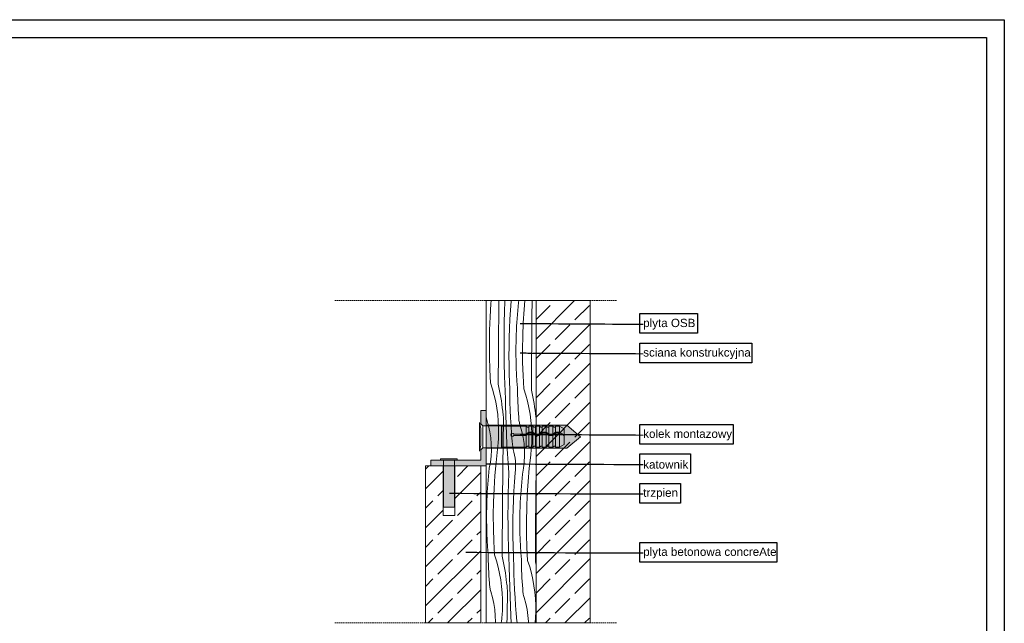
# Model space of a CAD drawing. Header units: millimetres. Extents: x -7248 to 55402, y 95 to 28230.
# Tile 10 of 10: x 41160 to 55402, y 19495 to 28230. Entities that reach past the tile are written whole.
import ezdxf

# ---------------------------------------------------------------- set-up
doc = ezdxf.new("R2010")
doc.units = ezdxf.units.MM
doc.linetypes.add('Hidden Line', pattern=[30, 20, -10])
for name, color, linetype, lineweight in [('2D - Ogolne101', 252, 'Continuous', 13), ('2D - Ogolne61', 251, 'Continuous', 20), ('2D - Ogolne82', 9, 'Continuous', 20), ('2D Drafting - General101', 252, 'Continuous', 13), ('2D Drafting - General102', 254, 'Continuous', 13), ('2D Drafting - General121', 255, 'Continuous', 0), ('2D Drafting - General2', 251, 'Continuous', 15), ('2D Drafting - General5', 161, 'Continuous', 25), ('2D Drafting - General81', 251, 'Continuous', 20), ('Annotation - Label5', 161, 'Continuous', 25)]:
    doc.layers.add(name, color=color, linetype=linetype, lineweight=lineweight)
doc.styles.add('GENERATED_STYLE_1', font='arial.ttf')
doc.dimstyles.new('GENERATED_STYLE__19', dxfattribs={"dimtxt": 0.18, "dimasz": 91.2, "dimexe": 0.18, "dimexo": 0.0625, "dimgap": 0.09, "dimtad": 0, "dimtih": 1, "dimtoh": 1, "dimdec": 4, "dimzin": 0, "dimdsep": 46, "dimtxsty": 'Standard', "dimcen": 0.09, "dimadec": 0, "dimazin": 0, "dimtfac": 1, "dimtdec": 4, "dimtmove": 0, "dimatfit": 3, "dimldrblk": 'ARROWHEAD_5', "dimfxl": 0, "dimtolj": 1, "dimtzin": 0, "dimarcsym": 0})
pattern_1 = [(45, (405428.15, -307466.14), (-282.8427, 282.8427), []), (45, (405286.73, -307324.7), (-282.8427, 282.8427), [300, -100])]

# ---------------------------------------------------------------- blocks, each defined once
blk = doc.blocks.new('*X10')
at = {"layer": '2D Drafting - General81', "linetype": 'Continuous'}
for p, q in [((-89365.9, 82848.8), (-89362.8, 82896.5)), ((-89362.8, 82896.5), (-89361.8, 82908.1)), ((-89334.6, 82880.3), (-89334.3, 82908.1)), ((-89313.7, 82867.7), (-89312.3, 82905.8)), ((-89312.3, 82905.8), (-89312.4, 82908.1)), ((-89292.2, 82873.2), (-89289.7, 82906.1)), ((-89289.7, 82906.1), (-89289.5, 82908.1)), ((-89264.5, 82887), (-89263, 82901.4)), ((-89263, 82901.4), (-89261.8, 82908.1)), ((-89242.8, 82875.3), (-89239.9, 82908.1)), ((-89214.5, 82859.1), (-89214.1, 82898.5)), ((-89214.1, 82898.5), (-89214, 82908.1)), ((-89334.9, 82841), (-89334.6, 82880.3)), ((-89314.7, 82829.5), (-89313.7, 82867.7)), ((-89294.2, 82840.2), (-89292.2, 82873.2)), ((-89268.3, 82843.6), (-89267.2, 82858.1)), ((-89267.2, 82858.1), (-89265.9, 82872.5)), ((-89265.9, 82872.5), (-89264.5, 82887)), ((-89245.9, 82827.6), (-89242.8, 82875.3)), ((-89214.8, 82819.8), (-89214.5, 82859.1)), ((-89367.9, 82801), (-89365.9, 82848.8)), ((-89335.2, 82801.6), (-89334.9, 82841)), ((-89315.4, 82791.4), (-89314.7, 82829.5)), ((-89295.8, 82807.2), (-89294.2, 82840.2)), ((-89270.2, 82814.7), (-89269.3, 82829.1)), ((-89269.3, 82829.1), (-89268.3, 82843.6)), ((-89247.8, 82779.8), (-89245.9, 82827.6)), ((-89215.2, 82780.4), (-89214.8, 82819.8)), ((-89368.7, 82753.2), (-89367.9, 82801)), ((-89335.5, 82762.3), (-89335.2, 82801.6)), ((-89315.6, 82753.2), (-89315.4, 82791.4)), ((-89296.9, 82774.2), (-89295.8, 82807.2)), ((-89272.3, 82761.5), (-89271.5, 82785.7)), ((-89271.5, 82785.7), (-89270.9, 82800.2)), ((-89270.9, 82800.2), (-89270.2, 82814.7)), ((-89215.5, 82741.1), (-89215.2, 82780.4)), ((-89368.4, 82705.3), (-89368.7, 82753.2)), ((-89335.8, 82722.9), (-89335.5, 82762.3)), ((-89315.4, 82715.1), (-89315.6, 82753.2)), ((-89297.6, 82741.1), (-89296.9, 82774.2)), ((-89272.6, 82737.4), (-89272.3, 82761.5)), ((-89248.6, 82732), (-89247.8, 82779.8)), ((-89336.1, 82683.6), (-89335.8, 82722.9)), ((-89314.9, 82676.9), (-89315.4, 82715.1)), ((-89297.8, 82708.1), (-89297.6, 82741.1)), ((-89272.6, 82713.2), (-89272.6, 82737.4)), ((-89272.3, 82689.1), (-89272.6, 82713.2)), ((-89248.3, 82684.2), (-89248.6, 82732)), ((-89215.8, 82701.8), (-89215.5, 82741.1)), ((-89367, 82657.6), (-89368.4, 82705.3)), ((-89336.4, 82644.2), (-89336.1, 82683.6)), ((-89313.9, 82638.8), (-89314.9, 82676.9)), ((-89297.6, 82675), (-89297.8, 82708.1)), ((-89296.9, 82642), (-89297.6, 82675)), ((-89271.5, 82665), (-89272.3, 82689.1)), ((-89246.9, 82636.4), (-89248.3, 82684.2)), ((-89216, 82662.4), (-89215.8, 82701.8)), ((-89364.4, 82609.8), (-89367, 82657.6)), ((-89336.6, 82604.9), (-89336.4, 82644.2)), ((-89312.5, 82600.6), (-89313.9, 82638.8)), ((-89296.7, 82636.4), (-89296.9, 82642)), ((-89270.5, 82640.8), (-89271.5, 82665)), ((-89269, 82616.7), (-89270.5, 82640.8)), ((-89216.3, 82623.1), (-89216, 82662.4)), ((-89364.4, 82609.8), (-89357.2, 82587.4)), ((-89336.6, 82604.9), (-89333.9, 82592.9)), ((-89296.5, 82630.9), (-89296.7, 82636.4)), ((-89296.4, 82625.3), (-89296.5, 82630.9)), ((-89296.2, 82619.8), (-89296.4, 82625.3)), ((-89295.9, 82614.2), (-89296.2, 82619.8)), ((-89295.7, 82608.7), (-89295.9, 82614.2)), ((-89295.5, 82603.1), (-89295.7, 82608.7)), ((-89295.2, 82597.6), (-89295.5, 82603.1)), ((-89267.2, 82592.7), (-89269, 82616.7)), ((-89244.4, 82588.6), (-89246.9, 82636.4)), ((-89216.6, 82583.7), (-89216.3, 82623.1)), ((-89357.2, 82587.4), (-89351, 82564.7)), ((-89333.9, 82592.9), (-89331.4, 82580.9)), ((-89331.4, 82580.9), (-89329.1, 82568.9)), ((-89329.1, 82568.9), (-89327, 82556.8)), ((-89312.3, 82596), (-89312.5, 82600.6)), ((-89312.1, 82591.3), (-89312.3, 82596)), ((-89311.9, 82586.6), (-89312.1, 82591.3)), ((-89311.7, 82581.9), (-89311.9, 82586.6)), ((-89311.5, 82577.3), (-89311.7, 82581.9)), ((-89311.2, 82572.6), (-89311.5, 82577.3)), ((-89311, 82567.9), (-89311.2, 82572.6)), ((-89310.8, 82563.3), (-89311, 82567.9)), ((-89294.9, 82569), (-89295.2, 82597.6)), ((-89294.2, 82540.4), (-89294.9, 82569)), ((-89266.9, 82579.3), (-89267.2, 82592.7)), ((-89266.6, 82566), (-89266.9, 82579.3)), ((-89244.4, 82588.6), (-89237.2, 82566.2)), ((-89216.6, 82583.7), (-89213.9, 82571.8)), ((-89213.9, 82571.8), (-89211.3, 82559.8)), ((-89351, 82564.7), (-89345.8, 82541.8)), ((-89345.8, 82541.8), (-89341.6, 82518.7)), ((-89327, 82556.8), (-89325.1, 82544.7)), ((-89325.1, 82544.7), (-89323.3, 82532.5)), ((-89323.3, 82532.5), (-89321.8, 82520.3)), ((-89310.2, 82528.3), (-89310.8, 82563.3)), ((-89293.2, 82511.9), (-89294.2, 82540.4)), ((-89266.1, 82552.7), (-89266.6, 82566)), ((-89265.6, 82539.4), (-89266.1, 82552.7)), ((-89264.9, 82526.1), (-89265.6, 82539.4)), ((-89237.2, 82566.2), (-89230.9, 82543.6)), ((-89230.9, 82543.6), (-89225.7, 82520.6)), ((-89211.3, 82559.8), (-89209, 82547.7)), ((-89209, 82547.7), (-89206.9, 82535.6)), ((-89206.9, 82535.6), (-89205, 82523.5)), ((-89341.6, 82518.7), (-89338.4, 82495.4)), ((-89321.8, 82520.3), (-89320.5, 82508.1)), ((-89319.6, 82502.8), (-89320.5, 82508.1)), ((-89318.9, 82497.5), (-89319.6, 82502.8)), ((-89318.4, 82492.1), (-89318.9, 82497.5)), ((-89309.3, 82493.4), (-89310.2, 82528.3)), ((-89291.8, 82483.3), (-89293.2, 82511.9)), ((-89264.2, 82512.8), (-89264.9, 82526.1)), ((-89263.4, 82499.5), (-89264.2, 82512.8)), ((-89262.4, 82486.2), (-89263.4, 82499.5)), ((-89225.7, 82520.6), (-89221.5, 82497.5)), ((-89221.5, 82497.5), (-89218.4, 82474.2)), ((-89205, 82523.5), (-89203.3, 82511.4)), ((-89203.3, 82511.4), (-89201.7, 82499.2)), ((-89201.7, 82499.2), (-89200.4, 82487)), ((-89379.4, 82483.9), (-89379.8, 82485.9)), ((-89378.4, 82480.1), (-89379.4, 82483.9)), ((-89377.2, 82476.3), (-89378.4, 82480.1)), ((-89371.2, 82455), (-89377.2, 82476.3)), ((-89338.4, 82495.4), (-89336.3, 82471.9)), ((-89336.3, 82471.9), (-89335.2, 82448.4)), ((-89317.9, 82486.8), (-89318.4, 82492.1)), ((-89317.6, 82481.4), (-89317.9, 82486.8)), ((-89317.8, 82444.4), (-89317.4, 82465.3)), ((-89317.4, 82476), (-89317.6, 82481.4)), ((-89317.3, 82470.7), (-89317.4, 82476)), ((-89317.4, 82465.3), (-89317.3, 82470.7)), ((-89308.1, 82458.6), (-89309.3, 82493.4)), ((-89290.1, 82454.8), (-89291.8, 82483.3)), ((-89262.3, 82482.3), (-89262.4, 82486.2)), ((-89261.9, 82478.3), (-89262.3, 82482.3)), ((-89261.5, 82474.4), (-89261.9, 82478.3)), ((-89260.9, 82470.5), (-89261.5, 82474.4)), ((-89260.2, 82466.6), (-89260.9, 82470.5)), ((-89259.3, 82462.8), (-89260.2, 82466.6)), ((-89258.3, 82459), (-89259.3, 82462.8)), ((-89218.4, 82474.2), (-89216.2, 82450.8)), ((-89199.8, 82483.2), (-89200.4, 82487)), ((-89366.6, 82433.3), (-89371.2, 82455)), ((-89363.4, 82411.4), (-89366.6, 82433.3)), ((-89335.3, 82418.1), (-89335.1, 82424.9)), ((-89335.2, 82448.4), (-89335.1, 82424.9)), ((-89318.2, 82423.5), (-89317.8, 82444.4)), ((-89306.7, 82423.7), (-89308.1, 82458.6)), ((-89288.1, 82426.3), (-89290.1, 82454.8)), ((-89285.7, 82397.8), (-89288.1, 82426.3)), ((-89257.2, 82455.2), (-89258.3, 82459)), ((-89251.1, 82433.8), (-89257.2, 82455.2)), ((-89246.5, 82412.1), (-89251.1, 82433.8)), ((-89216.2, 82450.8), (-89215.1, 82427.3)), ((-89215.1, 82427.3), (-89215.1, 82403.7)), ((-89361.6, 82389.3), (-89363.4, 82411.4)), ((-89361.2, 82367.1), (-89361.6, 82389.3)), ((-89337.6, 82383.8), (-89336.9, 82390.6)), ((-89336.9, 82390.6), (-89336.4, 82397.5)), ((-89336.4, 82397.5), (-89336, 82404.3)), ((-89336, 82404.3), (-89335.6, 82411.2)), ((-89335.6, 82411.2), (-89335.3, 82418.1)), ((-89319, 82381.7), (-89318.6, 82402.6)), ((-89318.6, 82402.6), (-89318.2, 82423.5)), ((-89305, 82388.8), (-89306.7, 82423.7)), ((-89302.9, 82353.9), (-89305, 82388.8)), ((-89283, 82369.4), (-89285.7, 82397.8)), ((-89243.3, 82390.2), (-89246.5, 82412.1)), ((-89241.5, 82368.1), (-89243.3, 82390.2)), ((-89215.9, 82383.2), (-89215.5, 82390)), ((-89215.5, 82390), (-89215.3, 82396.9)), ((-89215.3, 82396.9), (-89215.1, 82403.7)), ((-89362.3, 82344.9), (-89361.2, 82367.1)), ((-89344.4, 82322.6), (-89339.1, 82370.1)), ((-89339.1, 82370.1), (-89338.3, 82376.9)), ((-89338.3, 82376.9), (-89337.6, 82383.8)), ((-89319.5, 82339.9), (-89319.3, 82360.8)), ((-89319.3, 82360.8), (-89319, 82381.7)), ((-89300.6, 82319.1), (-89302.9, 82353.9)), ((-89280, 82359.1), (-89283, 82369.4)), ((-89277.6, 82348.6), (-89280, 82359.1)), ((-89241.2, 82345.9), (-89241.5, 82368.1)), ((-89219, 82348.9), (-89218.2, 82355.8)), ((-89218.2, 82355.8), (-89217.5, 82362.6)), ((-89217.5, 82362.6), (-89216.9, 82369.4)), ((-89216.9, 82369.4), (-89216.3, 82376.3)), ((-89216.3, 82376.3), (-89215.9, 82383.2)), ((-89368.8, 82301.1), (-89364.9, 82322.9)), ((-89364.9, 82322.9), (-89362.3, 82344.9)), ((-89348.6, 82275), (-89344.4, 82322.6)), ((-89320, 82298.1), (-89319.8, 82319)), ((-89319.8, 82319), (-89319.5, 82339.9)), ((-89298, 82284.3), (-89300.6, 82319.1)), ((-89275.7, 82338.1), (-89277.6, 82348.6)), ((-89274.5, 82327.4), (-89275.7, 82338.1)), ((-89273.8, 82316.7), (-89274.5, 82327.4)), ((-89244.8, 82301.7), (-89242.3, 82323.8)), ((-89242.3, 82323.8), (-89241.2, 82345.9)), ((-89224.3, 82301.4), (-89219, 82348.9)), ((-89371.8, 82272.2), (-89370.4, 82286.6)), ((-89370.4, 82286.6), (-89368.8, 82301.1)), ((-89320.3, 82258.8), (-89320, 82298.1)), ((-89299.5, 82246.2), (-89298, 82284.3)), ((-89278, 82251.7), (-89275.5, 82284.6)), ((-89275.5, 82284.6), (-89274.4, 82295.3)), ((-89274.4, 82295.3), (-89273.8, 82306)), ((-89273.8, 82306), (-89273.8, 82316.7)), ((-89248.8, 82279.9), (-89244.8, 82301.7)), ((-89228.6, 82253.8), (-89224.3, 82301.4)), ((-89199.9, 82277), (-89199.8, 82288.6)), ((-89374.2, 82243.3), (-89373, 82257.7)), ((-89373, 82257.7), (-89371.8, 82272.2)), ((-89351.7, 82227.2), (-89348.6, 82275)), ((-89320.7, 82219.5), (-89320.3, 82258.8)), ((-89280, 82218.7), (-89278, 82251.7)), ((-89253, 82236.6), (-89251.7, 82251)), ((-89251.7, 82251), (-89250.3, 82265.5)), ((-89250.3, 82265.5), (-89248.8, 82279.9)), ((-89231.6, 82206.1), (-89228.6, 82253.8)), ((-89200.3, 82237.6), (-89199.9, 82277)), ((-89376.8, 82199.8), (-89376, 82214.3)), ((-89376, 82214.3), (-89375.2, 82228.8)), ((-89375.2, 82228.8), (-89374.2, 82243.3)), ((-89353.7, 82179.5), (-89351.7, 82227.2)), ((-89321, 82180.1), (-89320.7, 82219.5)), ((-89300.5, 82208), (-89299.5, 82246.2)), ((-89281.6, 82185.7), (-89280, 82218.7)), ((-89255.1, 82207.6), (-89254.1, 82222.1)), ((-89254.1, 82222.1), (-89253, 82236.6)), ((-89200.6, 82198.3), (-89200.3, 82237.6)), ((-89378.1, 82161.2), (-89377.4, 82185.3)), ((-89377.4, 82185.3), (-89376.8, 82199.8)), ((-89354.5, 82131.7), (-89353.7, 82179.5)), ((-89321.3, 82140.8), (-89321, 82180.1)), ((-89301.2, 82169.9), (-89300.5, 82208)), ((-89282.7, 82152.6), (-89281.6, 82185.7)), ((-89257.3, 82164.2), (-89256.7, 82178.7)), ((-89256.7, 82178.7), (-89256, 82193.2)), ((-89256, 82193.2), (-89255.1, 82207.6)), ((-89233.6, 82158.3), (-89231.6, 82206.1)), ((-89200.9, 82158.9), (-89200.6, 82198.3)), ((-89378.5, 82137.1), (-89378.1, 82161.2)), ((-89321.6, 82101.4), (-89321.3, 82140.8)), ((-89301.4, 82131.7), (-89301.2, 82169.9)), ((-89283.4, 82119.6), (-89282.7, 82152.6)), ((-89258.4, 82115.9), (-89258.1, 82140)), ((-89258.1, 82140), (-89257.3, 82164.2)), ((-89234.4, 82110.5), (-89233.6, 82158.3)), ((-89201.3, 82119.6), (-89200.9, 82158.9)), ((-89378.5, 82112.9), (-89378.5, 82137.1)), ((-89378.1, 82088.8), (-89378.5, 82112.9)), ((-89354.2, 82083.8), (-89354.5, 82131.7)), ((-89301.2, 82093.6), (-89301.4, 82131.7)), ((-89283.6, 82086.6), (-89283.4, 82119.6)), ((-89258.4, 82091.7), (-89258.4, 82115.9)), ((-89234.1, 82062.7), (-89234.4, 82110.5)), ((-89201.6, 82080.3), (-89201.3, 82119.6)), ((-89377.4, 82064.6), (-89378.1, 82088.8)), ((-89352.8, 82036), (-89354.2, 82083.8)), ((-89321.9, 82062.1), (-89321.6, 82101.4)), ((-89300.6, 82055.4), (-89301.2, 82093.6)), ((-89283.3, 82053.5), (-89283.6, 82086.6)), ((-89258.1, 82067.6), (-89258.4, 82091.7)), ((-89201.8, 82040.9), (-89201.6, 82080.3)), ((-89376.3, 82040.5), (-89377.4, 82064.6)), ((-89374.9, 82016.4), (-89376.3, 82040.5)), ((-89350.2, 81988.3), (-89352.8, 82036)), ((-89322.2, 82022.7), (-89321.9, 82062.1)), ((-89299.7, 82017.3), (-89300.6, 82055.4)), ((-89282.7, 82020.5), (-89283.3, 82053.5)), ((-89257.3, 82043.5), (-89258.1, 82067.6)), ((-89256.3, 82019.3), (-89257.3, 82043.5)), ((-89232.7, 82014.9), (-89234.1, 82062.7)), ((-89202.1, 82001.6), (-89201.8, 82040.9)), ((-89373.1, 81992.3), (-89374.9, 82016.4)), ((-89322.4, 81983.4), (-89322.2, 82022.7)), ((-89298.3, 81979.1), (-89299.7, 82017.3)), ((-89282.5, 82014.9), (-89282.7, 82020.5)), ((-89282.3, 82009.4), (-89282.5, 82014.9)), ((-89282.1, 82003.8), (-89282.3, 82009.4)), ((-89281.9, 81998.3), (-89282.1, 82003.8)), ((-89281.7, 81992.7), (-89281.9, 81998.3)), ((-89254.8, 81995.2), (-89256.3, 82019.3)), ((-89230.2, 81967.1), (-89232.7, 82014.9)), ((-89202.4, 81962.2), (-89202.1, 82001.6)), ((-89372.8, 81979), (-89373.1, 81992.3)), ((-89372.4, 81965.7), (-89372.8, 81979)), ((-89372, 81952.4), (-89372.4, 81965.7)), ((-89350.2, 81988.3), (-89343, 81965.9)), ((-89343, 81965.9), (-89336.8, 81943.2)), ((-89322.4, 81983.4), (-89319.7, 81971.4)), ((-89319.7, 81971.4), (-89317.2, 81959.4)), ((-89298.1, 81974.5), (-89298.3, 81979.1)), ((-89297.9, 81969.8), (-89298.1, 81974.5)), ((-89297.7, 81965.1), (-89297.9, 81969.8)), ((-89297.5, 81960.4), (-89297.7, 81965.1)), ((-89281.5, 81987.2), (-89281.7, 81992.7)), ((-89281.3, 81981.6), (-89281.5, 81987.2)), ((-89281, 81976.1), (-89281.3, 81981.6)), ((-89280.7, 81947.5), (-89281, 81976.1)), ((-89253, 81971.1), (-89254.8, 81995.2)), ((-89252.7, 81957.8), (-89253, 81971.1)), ((-89230.2, 81967.1), (-89222.9, 81944.7)), ((-89202.4, 81962.2), (-89199.8, 81951)), ((-89371.4, 81939.1), (-89372, 81952.4)), ((-89370.8, 81925.8), (-89371.4, 81939.1)), ((-89336.8, 81943.2), (-89331.6, 81920.3)), ((-89317.2, 81959.4), (-89314.9, 81947.4)), ((-89314.9, 81947.4), (-89312.8, 81935.3)), ((-89312.8, 81935.3), (-89310.8, 81923.2)), ((-89297.2, 81955.8), (-89297.5, 81960.4)), ((-89297, 81951.1), (-89297.2, 81955.8)), ((-89296.8, 81946.4), (-89297, 81951.1)), ((-89296.5, 81941.7), (-89296.8, 81946.4)), ((-89296, 81906.8), (-89296.5, 81941.7)), ((-89280, 81918.9), (-89280.7, 81947.5)), ((-89252.4, 81944.5), (-89252.7, 81957.8)), ((-89251.9, 81931.2), (-89252.4, 81944.5)), ((-89251.4, 81917.9), (-89251.9, 81931.2)), ((-89222.9, 81944.7), (-89216.7, 81922.1)), ((-89370, 81912.5), (-89370.8, 81925.8)), ((-89369.2, 81899.2), (-89370, 81912.5)), ((-89368.3, 81885.9), (-89369.2, 81899.2)), ((-89331.6, 81920.3), (-89327.4, 81897.2)), ((-89327.4, 81897.2), (-89324.2, 81873.8)), ((-89310.8, 81923.2), (-89309.1, 81911)), ((-89309.1, 81911), (-89307.6, 81898.8)), ((-89307.6, 81898.8), (-89306.3, 81886.6)), ((-89295.1, 81871.9), (-89296, 81906.8)), ((-89279, 81890.4), (-89280, 81918.9)), ((-89277.6, 81861.8), (-89279, 81890.4)), ((-89250.7, 81904.6), (-89251.4, 81917.9)), ((-89250, 81891.3), (-89250.7, 81904.6)), ((-89249.1, 81878), (-89250, 81891.3)), ((-89216.7, 81922.1), (-89211.5, 81899.1)), ((-89211.5, 81899.1), (-89207.3, 81876)), ((-89368.1, 81881.9), (-89368.3, 81885.9)), ((-89367.8, 81878), (-89368.1, 81881.9)), ((-89367.3, 81874.1), (-89367.8, 81878)), ((-89366.8, 81870.2), (-89367.3, 81874.1)), ((-89366, 81866.3), (-89366.8, 81870.2)), ((-89365.2, 81862.4), (-89366, 81866.3)), ((-89364.2, 81858.6), (-89365.2, 81862.4)), ((-89363, 81854.8), (-89364.2, 81858.6)), ((-89357, 81833.5), (-89363, 81854.8)), ((-89324.2, 81873.8), (-89322.1, 81850.4)), ((-89305.4, 81881.3), (-89306.3, 81886.6)), ((-89304.7, 81876), (-89305.4, 81881.3)), ((-89304.2, 81870.6), (-89304.7, 81876)), ((-89303.7, 81865.3), (-89304.2, 81870.6)), ((-89303.4, 81859.9), (-89303.7, 81865.3)), ((-89303.2, 81854.5), (-89303.4, 81859.9)), ((-89293.9, 81837), (-89295.1, 81871.9)), ((-89275.9, 81833.3), (-89277.6, 81861.8)), ((-89248.2, 81864.7), (-89249.1, 81878)), ((-89248, 81860.8), (-89248.2, 81864.7)), ((-89247.7, 81856.8), (-89248, 81860.8)), ((-89247.3, 81852.9), (-89247.7, 81856.8)), ((-89207.3, 81876), (-89204.1, 81852.7)), ((-89352.4, 81811.8), (-89357, 81833.5)), ((-89322.1, 81850.4), (-89321, 81826.9)), ((-89321, 81826.9), (-89320.9, 81803.4)), ((-89304, 81802), (-89303.6, 81822.9)), ((-89303.6, 81822.9), (-89303.2, 81843.8)), ((-89303.1, 81849.1), (-89303.2, 81854.5)), ((-89303.2, 81843.8), (-89303.1, 81849.1)), ((-89292.5, 81802.2), (-89293.9, 81837)), ((-89273.9, 81804.8), (-89275.9, 81833.3)), ((-89246.7, 81849), (-89247.3, 81852.9)), ((-89246, 81845.1), (-89246.7, 81849)), ((-89245.1, 81841.3), (-89246, 81845.1)), ((-89244.1, 81837.4), (-89245.1, 81841.3)), ((-89243, 81833.7), (-89244.1, 81837.4)), ((-89236.9, 81812.3), (-89243, 81833.7)), ((-89204.1, 81852.7), (-89202, 81829.3)), ((-89202, 81829.3), (-89200.9, 81805.8)), ((-89349.1, 81789.9), (-89352.4, 81811.8)), ((-89347.4, 81767.7), (-89349.1, 81789.9)), ((-89321.7, 81782.8), (-89321.4, 81789.7)), ((-89321.4, 81789.7), (-89321.1, 81796.5)), ((-89321.1, 81796.5), (-89320.9, 81803.4)), ((-89304.4, 81781.1), (-89304, 81802)), ((-89290.7, 81767.3), (-89292.5, 81802.2)), ((-89271.5, 81776.3), (-89273.9, 81804.8)), ((-89232.3, 81790.6), (-89236.9, 81812.3)), ((-89229.1, 81768.7), (-89232.3, 81790.6)), ((-89200.9, 81805.8), (-89200.9, 81782.2)), ((-89347, 81745.6), (-89347.4, 81767.7)), ((-89325.6, 81741.8), (-89324.9, 81748.6)), ((-89324.9, 81748.6), (-89324.1, 81755.4)), ((-89324.1, 81755.4), (-89323.4, 81762.3)), ((-89323.4, 81762.3), (-89322.7, 81769.1)), ((-89322.7, 81769.1), (-89322.2, 81776)), ((-89322.2, 81776), (-89321.7, 81782.8)), ((-89305, 81741.8), (-89304.7, 81760.2)), ((-89304.7, 81760.2), (-89304.4, 81781.1)), ((-89289.3, 81741.8), (-89290.7, 81767.3)), ((-89268.8, 81747.9), (-89271.5, 81776.3)), ((-89227.3, 81746.6), (-89229.1, 81768.7)), ((-89203.2, 81741.8), (-89202.7, 81747.9)), ((-89202.7, 81747.9), (-89202.1, 81754.8)), ((-89202.1, 81754.8), (-89201.7, 81761.6)), ((-89201.7, 81761.6), (-89201.3, 81768.5)), ((-89201.3, 81768.5), (-89201, 81775.4)), ((-89201, 81775.4), (-89200.9, 81782.2)), ((-89347.2, 81741.8), (-89347, 81745.6)), ((-89267, 81741.8), (-89268.8, 81747.9)), ((-89227.2, 81741.8), (-89227.3, 81746.6))]:
    blk.add_line(p, q, dxfattribs=at)
blk = doc.blocks.new('Wype_nienie_82')
at = {"layer": '2D Drafting - General2', "linetype": 'Continuous'}
for p, q in [((-89199.8, 82908.1), (-89379.8, 82908.1)), ((-89379.8, 82908.1), (-89379.8, 81741.8)), ((-89199.8, 81741.8), (-89199.8, 82908.1)), ((-89379.8, 81741.8), (-89199.8, 81741.8))]:
    blk.add_line(p, q, dxfattribs=at)
at = {"layer": '2D Drafting - General81', "linetype": 'Continuous'}
blk.add_blockref('*X10', (0, 0), dxfattribs=at)
blk = doc.blocks.new('ARROWHEAD_5')
at = {"color": 0, "linetype": 'Continuous', "lineweight": 0}
blk.add_line((0, 0), (-1, 0), dxfattribs=at)
blk.add_solid([(-1, 0.2679), (0, 0), (-1, -0.2679), (-1, 0.2679)], dxfattribs=at)

msp = doc.modelspace()

# ---------------------------------------------------------------- hatches: boundary and pattern name
at = {"layer": '2D Drafting - General102', "linetype": 'Continuous'}
for points in [[(47828.91, 22573.52), (47908.91, 22573.52), (47908.91, 22354.13), (47858.13, 22354.13), (47828.91, 22383.35)], [(47828.91, 21853.52), (47828.91, 22006.68), (47858.13, 22035.9), (47908.91, 22035.9), (47908.91, 21773.52), (47108.91, 21773.52), (47108.91, 21853.52)]]:
    msp.add_hatch(color=256, dxfattribs=at).paths.add_polyline_path(points)
at = {"layer": '2D Drafting - General121', "linetype": 'Continuous'}
msp.add_hatch(color=256, dxfattribs=at).paths.add_polyline_path([(47908.91, 22360.9), (49072.82, 22360.9), (49271.83, 22195.01), (49072.82, 22029.13), (47908.91, 22029.13), (47908.91, 22354.13)], flags=0)
msp.add_hatch(color=256, dxfattribs=at).paths.add_polyline_path([(47448.61, 21853.52), (47488.61, 21853.52), (47488.61, 21873.52), (47248.61, 21873.52), (47248.61, 21853.52), (47288.61, 21853.52), (47288.61, 21173.52), (47448.61, 21173.52)])
at = {"layer": '2D Drafting - General81', "linetype": 'Continuous'}
h = msp.add_hatch(dxfattribs=at)
h.set_pattern_fill('SOLID___DASHED', color=256, scale=4, style=0, pattern_type=2)
h.set_pattern_definition(pattern_1)
h.paths.add_polyline_path([(48628.91, 19500.88), (49411.09, 19500.88), (49411.09, 24166.15), (48628.91, 24166.15)])
h = msp.add_hatch(dxfattribs=at)
h.set_pattern_fill('SOLID___DASHED', color=256, scale=4, style=0, pattern_type=2)
h.set_pattern_definition(pattern_1)
h.paths.add_polyline_path([(47828.91, 19500.88), (47828.91, 21773.52), (47452.91, 21773.52), (47452.91, 21053.52), (47368.91, 21053.52), (47284.91, 21053.52), (47284.91, 21773.52), (47028.91, 21773.52), (47028.91, 19500.88)])

# ---------------------------------------------------------------- linework, layer by layer
at = {"layer": '2D - Ogolne101', "linetype": 'Continuous'}
for p, q in [((47828.91, 22315.02), (47810.2, 22402.16)), ((47810.2, 22402.16), (47810.2, 21987.87)), ((47908.91, 22360.9), (49072.82, 22360.9)), ((47828.91, 22315.02), (47828.91, 22075.01)), ((47828.91, 22075.01), (47828.91, 22315.02)), ((47908.91, 22029.13), (49072.82, 22029.13))]:
    msp.add_line(p, q, dxfattribs=at)
at = {"layer": '2D - Ogolne61', "linetype": 'Continuous'}
for p, q in [((49072.82, 22360.9), (49271.83, 22195.01)), ((47828.91, 22075.01), (47810.2, 21987.87)), ((49072.82, 22029.13), (49271.83, 22195.01))]:
    msp.add_line(p, q, dxfattribs=at)
at = {"layer": '2D - Ogolne82', "linetype": 'Continuous'}
for p, q in [((47858.13, 22354.13), (47828.86, 22383.4)), ((48127.13, 22354.13), (47858.13, 22354.13)), ((47858.13, 22354.13), (47858.13, 22035.9)), ((48133.87, 22347.39), (48127.13, 22354.13)), ((48127.13, 22354.13), (48127.13, 22035.9)), ((48485.88, 22347.39), (48133.87, 22347.39)), ((48133.87, 22042.64), (48133.87, 22347.39)), ((48485.88, 22230.28), (48305.75, 22230.28)), ((48506.12, 22331.39), (48485.88, 22347.39)), ((48485.88, 22347.39), (48485.88, 22042.64)), ((48526.12, 22261.35), (48485.88, 22230.28)), ((48526.12, 22245.35), (48485.88, 22214.28)), ((48526.12, 22331.39), (48506.12, 22331.39)), ((48526.12, 22347.39), (48526.12, 22331.39)), ((48582.12, 22347.39), (48526.12, 22347.39)), ((48526.12, 22347.39), (48526.12, 22042.64)), ((48582.12, 22261.35), (48526.12, 22261.35)), ((48582.12, 22245.35), (48526.12, 22245.35)), ((48602.36, 22331.39), (48582.12, 22347.39)), ((48582.12, 22347.39), (48582.12, 22042.64)), ((48622.36, 22230.28), (48582.12, 22261.35)), ((48622.36, 22214.28), (48582.12, 22245.35)), ((48622.36, 22331.39), (48602.36, 22331.39)), ((48622.36, 22347.39), (48622.36, 22331.39)), ((48678.36, 22347.39), (48622.36, 22347.39)), ((48622.36, 22347.39), (48622.36, 22042.64)), ((48678.36, 22230.28), (48622.36, 22230.28)), ((48698.6, 22331.39), (48678.36, 22347.39)), ((48678.36, 22347.39), (48678.36, 22042.64)), ((48718.6, 22261.35), (48678.36, 22230.28)), ((48718.6, 22245.35), (48678.36, 22214.28)), ((48718.6, 22331.39), (48698.6, 22331.39)), ((48718.6, 22347.39), (48718.6, 22331.39)), ((48774.6, 22347.39), (48718.6, 22347.39)), ((48718.6, 22347.39), (48718.6, 22042.64)), ((48774.6, 22261.35), (48718.6, 22261.35)), ((48774.6, 22245.35), (48718.6, 22245.35)), ((48794.84, 22331.39), (48774.6, 22347.39)), ((48774.6, 22347.39), (48774.6, 22042.64)), ((48814.84, 22230.28), (48774.6, 22261.35)), ((48814.84, 22214.28), (48774.6, 22245.35)), ((48814.84, 22331.39), (48794.84, 22331.39)), ((48814.84, 22347.39), (48814.84, 22331.39)), ((48870.84, 22347.39), (48814.84, 22347.39)), ((48814.84, 22347.39), (48814.84, 22042.64)), ((48870.84, 22230.28), (48814.84, 22230.28)), ((48891.08, 22331.39), (48870.84, 22347.39)), ((48870.84, 22347.39), (48870.84, 22042.64)), ((48911.08, 22261.35), (48870.84, 22230.28)), ((48911.08, 22245.35), (48870.84, 22214.28)), ((48911.08, 22331.39), (48891.08, 22331.39)), ((48911.08, 22347.39), (48911.08, 22042.64)), ((48967.08, 22347.39), (48911.08, 22347.39)), ((48967.08, 22261.35), (48911.08, 22261.35)), ((48967.08, 22245.35), (48911.08, 22245.35)), ((49034.03, 22308.74), (48967.08, 22347.39)), ((48967.08, 22347.39), (48967.08, 22042.64)), ((49034.03, 22222.7), (48967.08, 22261.35)), ((49034.03, 22206.7), (48967.08, 22245.35)), ((49034.03, 22308.74), (49034.03, 22081.29)), ((48485.88, 22214.28), (48305.75, 22214.28)), ((48678.36, 22214.28), (48622.36, 22214.28)), ((48870.84, 22214.28), (48814.84, 22214.28)), ((49034.03, 22081.29), (48967.08, 22042.64)), ((47858.13, 22035.9), (47828.86, 22006.63)), ((48127.13, 22035.9), (47858.13, 22035.9)), ((48133.87, 22042.64), (48127.13, 22035.9)), ((48485.88, 22042.64), (48133.87, 22042.64)), ((48506.12, 22058.64), (48485.88, 22042.64)), ((48526.12, 22058.64), (48506.12, 22058.64)), ((48526.12, 22042.64), (48526.12, 22058.64)), ((48582.12, 22042.64), (48526.12, 22042.64)), ((48602.36, 22058.64), (48582.12, 22042.64)), ((48622.36, 22058.64), (48602.36, 22058.64)), ((48622.36, 22042.64), (48622.36, 22058.64)), ((48678.36, 22042.64), (48622.36, 22042.64)), ((48698.6, 22058.64), (48678.36, 22042.64)), ((48718.6, 22058.64), (48698.6, 22058.64)), ((48718.6, 22042.64), (48718.6, 22058.64)), ((48774.6, 22042.64), (48718.6, 22042.64)), ((48794.84, 22058.64), (48774.6, 22042.64)), ((48814.84, 22058.64), (48794.84, 22058.64)), ((48814.84, 22042.64), (48814.84, 22058.64)), ((48870.84, 22042.64), (48814.84, 22042.64)), ((48891.08, 22058.64), (48870.84, 22042.64)), ((48911.08, 22058.64), (48891.08, 22058.64)), ((48967.08, 22042.64), (48911.08, 22042.64))]:
    msp.add_line(p, q, dxfattribs=at)
msp.add_arc((48284.58, 22222.28), 22.63, 20.701612, 339.298388, dxfattribs=at)
at = {"layer": '2D Drafting - General101', "linetype": 'Continuous', "flags": 128}
msp.add_lwpolyline([(47448.61, 21853.52), (47488.61, 21853.52), (47488.61, 21873.52), (47248.61, 21873.52), (47248.61, 21853.52), (47288.61, 21853.52), (47288.61, 21173.52), (47448.61, 21173.52)], close=True, dxfattribs=at)
at = {"layer": '2D Drafting - General2', "linetype": 'Hidden Line'}
for p, q in [((45720.41, 24166.15), (49793.39, 24166.15)), ((45720.41, 19500.88), (49793.39, 19500.88))]:
    msp.add_line(p, q, dxfattribs=at)
at = {"layer": '2D Drafting - General2', "linetype": 'Continuous', "flags": 128}
for points in [[(48628.91, 19500.88), (49411.09, 19500.88), (49411.09, 24166.15), (48628.91, 24166.15)], [(47828.91, 22573.52), (47908.91, 22573.52), (47908.91, 22354.13), (47858.13, 22354.13), (47828.91, 22383.35)], [(47828.91, 21853.52), (47828.91, 22006.68), (47858.13, 22035.9), (47908.91, 22035.9), (47908.91, 21773.52), (47108.91, 21773.52), (47108.91, 21853.52)], [(47828.91, 19500.88), (47828.91, 21773.52), (47452.91, 21773.52), (47452.91, 21053.52), (47368.91, 21053.52), (47284.91, 21053.52), (47284.91, 21773.52), (47028.91, 21773.52), (47028.91, 19500.88)]]:
    msp.add_lwpolyline(points, close=True, dxfattribs=at)
at = {"layer": '2D Drafting - General5', "linetype": 'Continuous'}
for p, q in [((66.99, 28230.44), (55401.88, 28230.44)), ((55401.88, 28230.44), (55401.88, 94.9)), ((326.63, 27970.8), (55142.23, 27970.8)), ((55142.23, 27970.8), (55142.23, 354.54))]:
    msp.add_line(p, q, dxfattribs=at)
at = {"layer": 'Annotation - Label5', "linetype": 'Continuous', "flags": 128}
for points in [[(50130.85, 23976.38), (50965.23, 23976.38), (50965.23, 23691.81), (50130.85, 23691.81)], [(50130.85, 23549.52), (51748.59, 23549.52), (51748.59, 23264.95), (50130.85, 23264.95)], [(50130.85, 22372.56), (51480.89, 22372.56), (51480.89, 22087.99), (50130.85, 22087.99)], [(50130.85, 21945.71), (50862.1, 21945.71), (50862.1, 21661.13), (50130.85, 21661.13)], [(50130.85, 21518.85), (50719.47, 21518.85), (50719.47, 21234.28), (50130.85, 21234.28)], [(50130.85, 20665.13), (52110.65, 20665.13), (52110.65, 20380.56), (50130.85, 20380.56)]]:
    msp.add_lwpolyline(points, close=True, dxfattribs=at)

# ---------------------------------------------------------------- block references
at = {"layer": '2D Drafting - General81', "linetype": 'Continuous', "xscale": 4, "yscale": 4, "zscale": 4}
msp.add_blockref('Wype_nienie_82', (405428.15, -307466.14), dxfattribs=at)

# ---------------------------------------------------------------- texts
at = {"layer": 'Annotation - Label5', "linetype": 'Continuous', "char_height": 120, "attachment_point": 4, "style": 'GENERATED_STYLE_1'}
for s, insert, width in [('{plyta OSB}', (50178.85, 23823.67), 738.38), ('{sciana konstrukcyjna}', (50178.85, 23396.81), 2453.0732), ('{kolek montazowy}', (50178.85, 22219.86), 1959.4525), ('{katownik}', (50178.85, 21793), 635.248), ('{trzpien}', (50178.85, 21367.09), 492.62), ('{plyta betonowa concreAte}', (50178.85, 20512.42), 2725.6688)]:
    msp.add_mtext(s, dxfattribs=dict(at, insert=insert, width=width))

# ---------------------------------------------------------------- leaders
at = {"layer": 'Annotation - Label5', "linetype": 'Continuous', "path_type": 1, "annotation_type": 0, "has_hookline": 1, "hookline_direction": 0}
for points, text_width in [([(48396.91, 23834.09), (50178.76, 23823.67)], 734.73), ([(48396.91, 23407.23), (50178.76, 23396.81)], 1543.79), ([(48396.91, 22230.28), (50178.76, 22219.86)], 1273.18), ([(47908.91, 21803.42), (50178.76, 21793)], 640.44), ([(47377.92, 21376.56), (50178.76, 21367.09)], 488.68), ([(47613.58, 20522.85), (50178.76, 20512.42)], 1911.08)]:
    msp.add_leader(points, dimstyle='GENERATED_STYLE__19', dxfattribs=dict(at, text_width=text_width))

doc.saveas('drawing.dxf')
